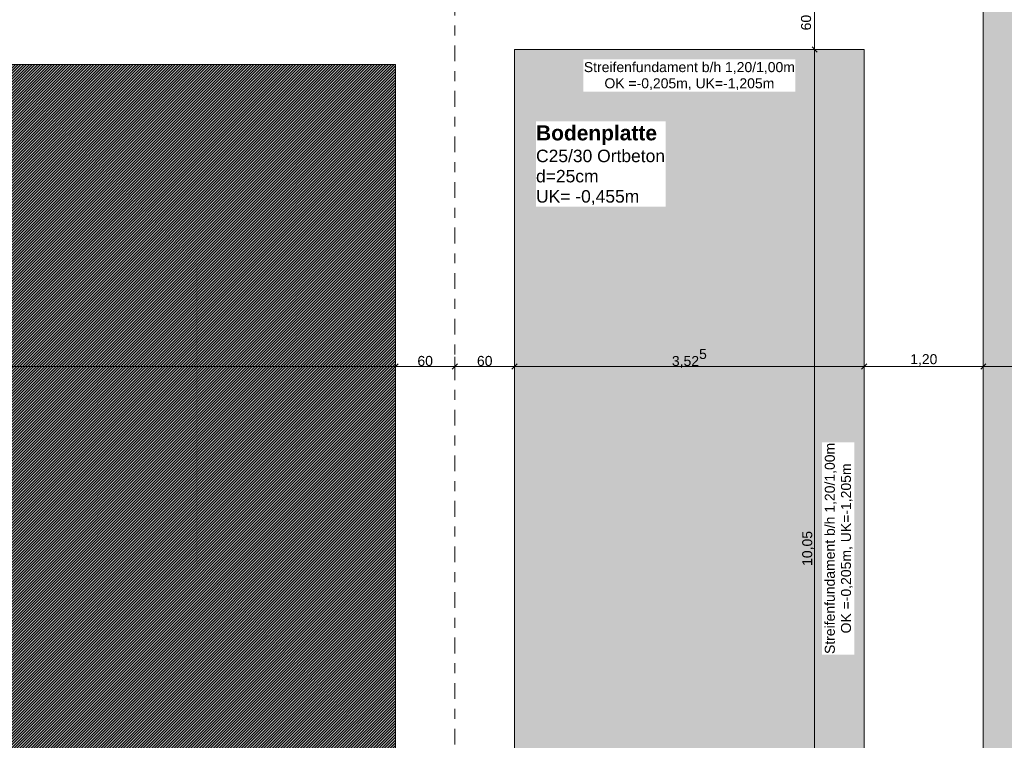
# Model space of a CAD drawing. Header units: metres. Extents: x -273 to 6, y -183 to 13.
# Tile 137 of 256: x -104 to -94, y -19 to -12. Entities that reach past the tile are written whole.
import ezdxf

# ---------------------------------------------------------------- set-up
doc = ezdxf.new("R2010")
doc.units = ezdxf.units.M
doc.header["$LTSCALE"] = 0.05
doc.header["$PDMODE"] = 1
doc.header["$PDSIZE"] = -2
doc.linetypes.add('Linienart-53', pattern=[5.291531, 3.175, -1.058062, 0.352704, -0.705764])
doc.layers.get('0').update_dxf_attribs({"lineweight": 25})
for name, color, linetype, lineweight, true_color in [('30 -32 Gründung- 2 Flachgründungen u. Bodenplatten', 7, 'Continuous', 9, 0xff6633), ('70 -72 Beschriftung- 1 Beschriftung allgemein', 7, 'Continuous', 9, 0xff6633), ('70 -76 Bemaßung- 2 Allgemein', 7, 'Continuous', 5, 0x6666cc)]:
    doc.layers.add(name, color=color, linetype=linetype, lineweight=lineweight, true_color=true_color)
doc.layers.add('70 -71 Achsen- 1 Gebäudeachsen', color=7, linetype='Linienart-53', lineweight=18)
doc.layers.add('Keine', color=7, linetype='Continuous', lineweight=9)
doc.styles.add('Arial', font='arial.ttf')
doc.styles.add('Arial (bold)', font='arialbd.ttf')
doc.dimstyles.new('k+k_klein', dxfattribs={"dimtxt": 0.100689, "dimasz": 0.05302, "dimexe": 0.05, "dimexo": 0.15, "dimgap": 0.005, "dimtad": 1, "dimdec": 3, "dimtxsty": 'Arial', "dimblk": 'VW_SLASH-2', "dimblk1": 'VW_SLASH-2', "dimblk2": 'VW_SLASH-2', "dimcen": 0, "dimdle": 0.025, "dimadec": 3, "dimazin": 0, "dimtfac": 0.75, "dimtdec": 3, "dimtix": 1, "dimtmove": 0, "dimatfit": 0, "dimldrblk": 'VW_FILLEDARROW', "dimfxl": 0.1, "dimfxlon": 1, "dimfrac": 2, "dimtolj": 1, "dimarcsym": 0})

# ---------------------------------------------------------------- blocks, each defined once
blk = doc.blocks.new('_Achsen (3D)')
at = {"layer": '70 -71 Achsen- 1 Gebäudeachsen', "transparency": 33554687}
blk.add_line((-99.421, 3.8), (-99.421, -46.172), dxfattribs=at)
blk = doc.blocks.new('_FU_2D LP5 (2D)')
at = {"layer": 'Keine', "linetype": 'Continuous', "lineweight": 0, "transparency": 33554511}
h = blk.add_hatch(color=43, dxfattribs=at)
h.paths.add_polyline_path([(-75.67109109, -30.59704198), (-73.67099996, -30.59704198), (-73.67099996, -35.19704198), (-74.57099996, -35.19704198), (-74.57099996, -38.67204198), (-73.89599996, -38.67204198), (-73.89599996, -39.34704198), (-67.52099996, -39.34704198), (-67.52099996, -38.34704198), (-65.32099996, -38.34704198), (-65.32099996, -39.34704198), (-59.27099996, -39.34704198), (-59.27099996, -38.34704198), (-57.07099996, -38.34704198), (-57.07099996, -39.34704198), (-50.67099996, -39.34704198), (-50.67099996, -28.29704198), (-56.92099996, -28.29704198), (-56.92099996, -32.44704198), (-59.42099996, -32.44704198), (-59.42099996, -28.29704198), (-65.17099996, -28.29704198), (-65.17099996, -32.44704198), (-67.67099996, -32.44704198), (-67.67099996, -28.29704198), (-73.57099996, -28.29704198), (-73.57099996, -29.29704198), (-75.77099996, -29.29704198), (-75.77099996, -27.09704198), (-74.77099996, -27.09704198), (-74.77099996, -24.04704198), (-75.77099996, -24.04704198), (-75.77099996, -21.84704198), (-74.77099996, -21.84704198), (-74.77099996, -20.54704198), (-75.67109109, -20.54704198), (-75.67109109, -10.69704198), (-75.42109109, -10.69704198), (-75.42109109, -9.44704198), (-81.42109109, -9.44704198), (-81.42109109, -13.94704198), (-84.42109109, -13.94704198), (-84.42109109, -6.44704198), (-81.95609109, -6.44704198), (-81.95609109, -3.29008264), (-84.69599996, -3.29008264), (-84.69599996, -0.54704198), (-88.07099996, -0.54704198), (-88.07099996, -2.44704198), (-89.37099996, -2.44704198), (-89.37099996, -0.54704198), (-89.57099996, -0.54704198), (-89.57099996, -2.89008719), (-92.77099996, -2.89008719), (-92.77099996, -0.54704198), (-93.72109109, -0.54704198), (-93.72109109, -8.09704198), (-92.67109109, -8.09704198), (-92.67109109, -6.44704198), (-89.67109109, -6.44704198), (-89.67109109, -13.94704198), (-92.67109109, -13.94704198), (-92.67109109, -9.29704198), (-98.82109109, -9.29704198), (-98.82109109, -11.09704198), (-94.09609109, -11.09704198), (-94.09609109, -23.54704198), (-98.82109109, -23.54704198), (-98.82109109, -34.09704198), (-75.67109109, -34.09704198)])
h.paths.add_polyline_path([(-89.17109109, -33.19704198), (-93.17109109, -33.19704198), (-93.17109109, -29.19704198), (-89.17109109, -29.19704198)])
h.paths.add_polyline_path([(-84.92109109, -29.19704198), (-80.92109109, -29.19704198), (-80.92109109, -33.19704198), (-84.92109109, -33.19704198)])
h.paths.add_polyline_path([(-85.12109109, -17.39704198), (-80.72109109, -17.39704198), (-80.72109109, -25.49704198), (-85.12109109, -25.49704198)])
h.paths.add_polyline_path([(-88.97109109, -25.49704198), (-93.37109109, -25.49704198), (-93.37109109, -17.39704198), (-88.97109109, -17.39704198)])
for points in [[(-98.82099996, -12.29704198), (-95.29599996, -12.29704198), (-95.29599996, -22.34704198), (-98.82099996, -22.34704198)], [(-159.62099996, -12.44704198), (-159.62099996, -39.34704198), (-154.37099996, -39.34704198), (-154.37099996, -37.69704198), (-150.87099996, -37.69704198), (-150.87099996, -39.34704198), (-146.77099996, -39.34704198), (-146.77099996, -37.69704198), (-143.27099996, -37.69704198), (-143.27099996, -39.34704198), (-139.17099996, -39.34704198), (-139.17099996, -37.69704198), (-135.67099996, -37.69704198), (-135.67099996, -39.34704198), (-131.57099996, -39.34704198), (-131.57099996, -37.69704198), (-128.07099996, -37.69704198), (-128.07099996, -39.34704198), (-123.97099996, -39.34704198), (-123.97099996, -37.69704198), (-120.47099996, -37.69704198), (-120.47099996, -39.34704198), (-116.37099996, -39.34704198), (-116.37099996, -37.69704198), (-112.87099996, -37.69704198), (-112.87099996, -39.34704198), (-108.77099996, -39.34704198), (-108.77099996, -37.69704198), (-105.27099996, -37.69704198), (-105.27099996, -39.34704198), (-100.02099996, -39.34704198), (-100.02099996, -12.44704198)]]:
    blk.add_hatch(color=43, dxfattribs=at).paths.add_polyline_path(points)
at = {"layer": 'Keine', "linetype": 'Continuous', "lineweight": 18, "transparency": 33554511}
h = blk.add_hatch(dxfattribs=at)
h.set_pattern_fill('Schraffur rosa', color=211, style=0, pattern_type=2)
h.set_pattern_definition([(45, (-163.679892, -17.715123), (0.0141421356, -0.0141421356), [])])
h.paths.add_polyline_path([(-159.62099996, -12.44704198), (-159.62099996, -39.34704198), (-154.37099996, -39.34704198), (-154.37099996, -37.69704198), (-150.87099996, -37.69704198), (-150.87099996, -39.34704198), (-146.77099996, -39.34704198), (-146.77099996, -37.69704198), (-143.27099996, -37.69704198), (-143.27099996, -39.34704198), (-139.17099996, -39.34704198), (-139.17099996, -37.69704198), (-135.67099996, -37.69704198), (-135.67099996, -39.34704198), (-131.57099996, -39.34704198), (-131.57099996, -37.69704198), (-128.07099996, -37.69704198), (-128.07099996, -39.34704198), (-123.97099996, -39.34704198), (-123.97099996, -37.69704198), (-120.47099996, -37.69704198), (-120.47099996, -39.34704198), (-116.37099996, -39.34704198), (-116.37099996, -37.69704198), (-112.87099996, -37.69704198), (-112.87099996, -39.34704198), (-108.77099996, -39.34704198), (-108.77099996, -37.69704198), (-105.27099996, -37.69704198), (-105.27099996, -39.34704198), (-100.02099996, -39.34704198), (-100.02099996, -12.44704198)])
at = {"layer": '30 -32 Gründung- 2 Flachgründungen u. Bodenplatten', "flags": 128}
blk.add_lwpolyline([(-159.62099996, -12.44704198), (-100.02099996, -12.44704198), (-100.02099996, -40.04704198), (-98.82099996, -40.04704198), (-98.82099996, -23.54704198), (-94.09599996, -23.54704198), (-94.09599996, -11.09704198), (-98.82099996, -11.09704198), (-98.82099996, -9.29704198), (-92.67099996, -9.29704198), (-92.67099996, -8.09704198), (-93.72099996, -8.09704198), (-93.72099996, 0.10991089), (-94.92099996, 0.10991089), (-94.92099996, -8.09704198), (-98.82099996, -8.09704198), (-98.82099996, -7.44704198), (-100.02099996, -7.44704198), (-100.02099996, -10.94704198), (-160.82099996, -10.94704198)], dxfattribs=at)
blk.add_lwpolyline([(-95.29599996, -22.34704198), (-98.82099996, -22.34704198), (-98.82099996, -12.29704198), (-95.29599996, -12.29704198)], close=True, dxfattribs=at)
at = {"layer": 'Keine', "flags": 128}
for points in [[(-84.69599996, -0.54704198), (-88.07099996, -0.54704198), (-88.07099996, -2.44704198), (-89.37099996, -2.44704198), (-89.37099996, -0.54704198), (-89.57099996, -0.54704198), (-89.57099996, -2.89008719), (-92.77099996, -2.89008719), (-92.77099996, -0.54704198), (-93.72109109, -0.54704198), (-93.72109109, -8.09704198), (-92.67109109, -8.09704198), (-92.67109109, -6.44704198), (-89.67109109, -6.44704198), (-89.67109109, -13.94704198), (-92.67109109, -13.94704198), (-92.67109109, -9.29704198), (-98.82109109, -9.29704198), (-98.82109109, -11.09704198), (-94.09609109, -11.09704198), (-94.09609109, -23.54704198), (-98.82109109, -23.54704198), (-98.82109109, -34.09704198), (-75.67109109, -34.09704198)], [(-135.67099996, -39.34704198), (-131.57099996, -39.34704198), (-131.57099996, -37.69704198), (-128.07099996, -37.69704198), (-128.07099996, -39.34704198), (-123.97099996, -39.34704198), (-123.97099996, -37.69704198), (-120.47099996, -37.69704198), (-120.47099996, -39.34704198), (-116.37099996, -39.34704198), (-116.37099996, -37.69704198), (-112.87099996, -37.69704198), (-112.87099996, -39.34704198), (-108.77099996, -39.34704198), (-108.77099996, -37.69704198), (-105.27099996, -37.69704198), (-105.27099996, -39.34704198), (-100.02099996, -39.34704198), (-100.02099996, -12.44704198), (-159.62099996, -12.44704198)], [(-135.67099996, -39.34704198), (-131.57099996, -39.34704198), (-131.57099996, -37.69704198), (-128.07099996, -37.69704198), (-128.07099996, -39.34704198), (-123.97099996, -39.34704198), (-123.97099996, -37.69704198), (-120.47099996, -37.69704198), (-120.47099996, -39.34704198), (-116.37099996, -39.34704198), (-116.37099996, -37.69704198), (-112.87099996, -37.69704198), (-112.87099996, -39.34704198), (-108.77099996, -39.34704198), (-108.77099996, -37.69704198), (-105.27099996, -37.69704198), (-105.27099996, -39.34704198), (-100.02099996, -39.34704198), (-100.02099996, -12.44704198), (-159.62099996, -12.44704198)]]:
    blk.add_lwpolyline(points, dxfattribs=at)
blk.add_lwpolyline([(-98.82099996, -12.29704198), (-95.29599996, -12.29704198), (-95.29599996, -22.34704198), (-98.82099996, -22.34704198)], close=True, dxfattribs=at)
blk = doc.blocks.new('Gruppe-2754')
at = {"color": 255}
blk.add_wipeout([(-98.1268, -12.7216), (-95.9902, -12.7216), (-95.9902, -12.397), (-98.1268, -12.397)], dxfattribs=at).dxf.layer = '70 -72 Beschriftung- 1 Beschriftung allgemein'
at = {"layer": '70 -72 Beschriftung- 1 Beschriftung allgemein', "insert": (-97.0585, -12.4241), "char_height": 0.100689, "attachment_point": 2, "line_spacing_factor": 0.970891, "style": 'Arial'}
blk.add_mtext('Streifenfundament b/h 1,20/1,00m\\POK =-0,205m, UK=-1,205m', dxfattribs=at)
blk = doc.blocks.new('Gruppe-2755')
at = {"color": 255}
blk.add_wipeout([(-95.396, -18.3903), (-95.396, -16.2538), (-95.7206, -16.2538), (-95.7206, -18.3903)], dxfattribs=at).dxf.layer = '70 -72 Beschriftung- 1 Beschriftung allgemein'
at = {"layer": '70 -72 Beschriftung- 1 Beschriftung allgemein', "insert": (-95.6935, -17.322), "char_height": 0.100689, "attachment_point": 2, "rotation": 90, "line_spacing_factor": 0.970891, "style": 'Arial'}
blk.add_mtext('Streifenfundament b/h 1,20/1,00m\\POK =-0,205m, UK=-1,205m', dxfattribs=at)
blk = doc.blocks.new('VW_SLASH-2')
at = {"color": 0, "linetype": 'ByBlock', "lineweight": -2, "transparency": 16777216}
blk.add_line((0.47, 0), (-1, 0), dxfattribs=at)
at = {"color": 0, "lineweight": 5, "transparency": 16777216, "flags": 128}
blk.add_lwpolyline([(0.5, 0.5), (-0.5, -0.5)], dxfattribs=at)
blk = doc.blocks.new('*D3563')
at = {"layer": '70 -76 Bemaßung- 2 Allgemein', "color": 0, "lineweight": -2}
for p, q in [((-95.796, -11.044), (-95.796, -10.991)), ((-95.696, -11.097), (-95.846, -11.097)), ((-95.796, -11.697), (-95.796, -11.097)), ((-95.696, -11.697), (-95.846, -11.697)), ((-95.796, -11.7501), (-95.796, -11.8031))]:
    blk.add_line(p, q, dxfattribs=at)
at = {"layer": 'Defpoints', "color": 0}
for p in [(-95.796, -11.097), (-94.096, -11.097), (-94.0961, -11.697)]:
    blk.add_point(p, dxfattribs=at)
at = {"layer": '70 -76 Bemaßung- 2 Allgemein', "color": 0, "lineweight": -2, "xscale": 0.05302001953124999, "yscale": 0.05302001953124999, "zscale": 0.05302001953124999}
for p, rotation in [((-95.796, -11.097), 270), ((-95.796, -11.697), 90)]:
    blk.add_blockref('VW_SLASH-2', p, dxfattribs=dict(at, rotation=rotation))
at = {"layer": '70 -76 Bemaßung- 2 Allgemein', "color": 0, "insert": (-95.882, -12.0263), "char_height": 0.10069, "attachment_point": 5, "rotation": 90, "style": 'Arial'}
blk.add_mtext('\\A1;60', dxfattribs=at)
blk = doc.blocks.new('VW_FILLEDARROW')
at = {"linetype": 'Continuous', "lineweight": 0, "transparency": 16777216}
blk.add_hatch(color=0, dxfattribs=at).paths.add_polyline_path([(-2.83, 0.76), (0, 0), (-2.83, -0.76)])
at = {"color": 0, "lineweight": 5, "transparency": 16777216, "flags": 128}
blk.add_lwpolyline([(-2.83, 0.76), (0, 0), (-2.83, -0.76)], close=True, dxfattribs=at)
blk = doc.blocks.new('*D3564')
at = {"layer": '70 -76 Bemaßung- 2 Allgemein', "color": 0, "lineweight": -2}
for p, q in [((-95.796, -11.644), (-95.796, -11.591)), ((-95.696, -11.697), (-95.846, -11.697)), ((-95.796, -12.297), (-95.796, -11.697)), ((-95.696, -12.297), (-95.846, -12.297)), ((-95.796, -12.3501), (-95.796, -12.4031))]:
    blk.add_line(p, q, dxfattribs=at)
at = {"layer": 'Defpoints', "color": 0}
for p in [(-95.796, -11.697), (-94.0961, -11.697), (-95.296, -12.297)]:
    blk.add_point(p, dxfattribs=at)
at = {"layer": '70 -76 Bemaßung- 2 Allgemein', "color": 0, "lineweight": -2, "xscale": 0.05302001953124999, "yscale": 0.05302001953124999, "zscale": 0.05302001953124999}
for p, rotation in [((-95.796, -11.697), 270), ((-95.796, -12.297), 90)]:
    blk.add_blockref('VW_SLASH-2', p, dxfattribs=dict(at, rotation=rotation))
at = {"layer": '70 -76 Bemaßung- 2 Allgemein', "color": 0, "insert": (-95.882, -11.393), "char_height": 0.10069, "attachment_point": 5, "rotation": 90, "style": 'Arial'}
blk.add_mtext('\\A1;60', dxfattribs=at)
blk = doc.blocks.new('*D3565')
at = {"layer": '70 -76 Bemaßung- 2 Allgemein', "color": 0, "lineweight": -2}
for p, q in [((-95.696, -12.297), (-95.846, -12.297)), ((-95.796, -22.294), (-95.796, -12.3501)), ((-95.696, -22.347), (-95.846, -22.347))]:
    blk.add_line(p, q, dxfattribs=at)
at = {"layer": 'Defpoints', "color": 0}
for p in [(-95.796, -12.297), (-95.296, -12.297), (-95.296, -22.347)]:
    blk.add_point(p, dxfattribs=at)
at = {"layer": '70 -76 Bemaßung- 2 Allgemein', "color": 0, "lineweight": -2, "xscale": 0.05302001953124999, "yscale": 0.05302001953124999, "zscale": 0.05302001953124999}
for p, rotation in [((-95.796, -12.297), 90), ((-95.796, -22.347), 270)]:
    blk.add_blockref('VW_SLASH-2', p, dxfattribs=dict(at, rotation=rotation))
at = {"layer": '70 -76 Bemaßung- 2 Allgemein', "color": 0, "insert": (-95.8615, -17.322), "char_height": 0.10069, "attachment_point": 5, "rotation": 90, "style": 'Arial'}
blk.add_mtext('\\A1;10,05', dxfattribs=at)
blk = doc.blocks.new('*D3721')
at = {"layer": '70 -76 Bemaßung- 2 Allgemein', "color": 0, "lineweight": -2}
for p, q in [((-159.621, -15.3907), (-159.621, -15.5407)), ((-100.021, -15.3907), (-100.021, -15.5407)), ((-100.074, -15.4907), (-159.568, -15.4907))]:
    blk.add_line(p, q, dxfattribs=at)
at = {"layer": 'Defpoints', "color": 0}
for p in [(-100.021, -14.6211), (-159.621, -15.0819), (-159.621, -15.4907)]:
    blk.add_point(p, dxfattribs=at)
at = {"layer": '70 -76 Bemaßung- 2 Allgemein', "color": 0, "lineweight": -2, "xscale": 0.05302001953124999, "yscale": 0.05302001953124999, "zscale": 0.05302001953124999, "rotation": 180}
blk.add_blockref('VW_SLASH-2', (-159.621, -15.4907), dxfattribs=at)
at = {"layer": '70 -76 Bemaßung- 2 Allgemein', "color": 0, "lineweight": -2, "xscale": 0.05302001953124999, "yscale": 0.05302001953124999, "zscale": 0.05302001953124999}
blk.add_blockref('VW_SLASH-2', (-100.021, -15.4907), dxfattribs=at)
at = {"layer": '70 -76 Bemaßung- 2 Allgemein', "color": 0, "insert": (-129.821, -15.4252), "char_height": 0.10069, "attachment_point": 5, "style": 'Arial'}
blk.add_mtext('\\A1;59,60', dxfattribs=at)
blk = doc.blocks.new('*D3722')
at = {"layer": '70 -76 Bemaßung- 2 Allgemein', "color": 0, "lineweight": -2}
for p, q in [((-100.021, -15.3907), (-100.021, -15.5407)), ((-99.421, -15.3907), (-99.421, -15.5407)), ((-99.474, -15.4907), (-99.968, -15.4907))]:
    blk.add_line(p, q, dxfattribs=at)
at = {"layer": 'Defpoints', "color": 0}
for p in [(-100.021, -14.6211), (-99.421, -14.6211), (-100.021, -15.4907)]:
    blk.add_point(p, dxfattribs=at)
at = {"layer": '70 -76 Bemaßung- 2 Allgemein', "color": 0, "lineweight": -2, "xscale": 0.05302001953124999, "yscale": 0.05302001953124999, "zscale": 0.05302001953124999, "rotation": 180}
blk.add_blockref('VW_SLASH-2', (-100.021, -15.4907), dxfattribs=at)
at = {"layer": '70 -76 Bemaßung- 2 Allgemein', "color": 0, "lineweight": -2, "xscale": 0.05302001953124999, "yscale": 0.05302001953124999, "zscale": 0.05302001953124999}
blk.add_blockref('VW_SLASH-2', (-99.421, -15.4907), dxfattribs=at)
at = {"layer": '70 -76 Bemaßung- 2 Allgemein', "color": 0, "insert": (-99.721, -15.4343), "char_height": 0.10069, "attachment_point": 5, "style": 'Arial'}
blk.add_mtext('\\A1;60', dxfattribs=at)
blk = doc.blocks.new('*D3723')
at = {"layer": '70 -76 Bemaßung- 2 Allgemein', "color": 0, "lineweight": -2}
for p, q in [((-99.421, -15.3907), (-99.421, -15.5407)), ((-98.821, -15.3907), (-98.821, -15.5407)), ((-98.874, -15.4907), (-99.368, -15.4907))]:
    blk.add_line(p, q, dxfattribs=at)
at = {"layer": 'Defpoints', "color": 0}
for p in [(-99.421, -14.6211), (-98.821, -14.6211), (-99.421, -15.4907)]:
    blk.add_point(p, dxfattribs=at)
at = {"layer": '70 -76 Bemaßung- 2 Allgemein', "color": 0, "lineweight": -2, "xscale": 0.05302001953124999, "yscale": 0.05302001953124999, "zscale": 0.05302001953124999, "rotation": 180}
blk.add_blockref('VW_SLASH-2', (-99.421, -15.4907), dxfattribs=at)
at = {"layer": '70 -76 Bemaßung- 2 Allgemein', "color": 0, "lineweight": -2, "xscale": 0.05302001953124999, "yscale": 0.05302001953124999, "zscale": 0.05302001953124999}
blk.add_blockref('VW_SLASH-2', (-98.821, -15.4907), dxfattribs=at)
at = {"layer": '70 -76 Bemaßung- 2 Allgemein', "color": 0, "insert": (-99.121, -15.4343), "char_height": 0.10069, "attachment_point": 5, "style": 'Arial'}
blk.add_mtext('\\A1;60', dxfattribs=at)
blk = doc.blocks.new('*D3724')
at = {"layer": '70 -76 Bemaßung- 2 Allgemein', "color": 0, "lineweight": -2}
for p, q in [((-98.821, -15.3907), (-98.821, -15.5407)), ((-95.296, -15.3907), (-95.296, -15.5407)), ((-95.349, -15.4907), (-98.768, -15.4907))]:
    blk.add_line(p, q, dxfattribs=at)
at = {"layer": 'Defpoints', "color": 0}
for p in [(-95.296, -13.947), (-98.821, -14.6211), (-98.821, -15.4907)]:
    blk.add_point(p, dxfattribs=at)
at = {"layer": '70 -76 Bemaßung- 2 Allgemein', "color": 0, "lineweight": -2, "xscale": 0.05302001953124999, "yscale": 0.05302001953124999, "zscale": 0.05302001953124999, "rotation": 180}
blk.add_blockref('VW_SLASH-2', (-98.821, -15.4907), dxfattribs=at)
at = {"layer": '70 -76 Bemaßung- 2 Allgemein', "color": 0, "lineweight": -2, "xscale": 0.05302001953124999, "yscale": 0.05302001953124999, "zscale": 0.05302001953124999}
blk.add_blockref('VW_SLASH-2', (-95.296, -15.4907), dxfattribs=at)
at = {"layer": '70 -76 Bemaßung- 2 Allgemein', "color": 0, "insert": (-97.0585, -15.4085), "char_height": 0.100689, "attachment_point": 5, "style": 'Arial'}
blk.add_mtext('\\A1;3,52\\S5^ ;', dxfattribs=at)
blk = doc.blocks.new('*D3725')
at = {"layer": '70 -76 Bemaßung- 2 Allgemein', "color": 0, "lineweight": -2}
for p, q in [((-95.296, -15.3907), (-95.296, -15.5407)), ((-94.096, -15.3907), (-94.096, -15.5407)), ((-94.149, -15.4907), (-95.243, -15.4907))]:
    blk.add_line(p, q, dxfattribs=at)
at = {"layer": 'Defpoints', "color": 0}
for p in [(-95.296, -13.947), (-94.096, -13.947), (-95.296, -15.4907)]:
    blk.add_point(p, dxfattribs=at)
at = {"layer": '70 -76 Bemaßung- 2 Allgemein', "color": 0, "lineweight": -2, "xscale": 0.05302001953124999, "yscale": 0.05302001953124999, "zscale": 0.05302001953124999, "rotation": 180}
blk.add_blockref('VW_SLASH-2', (-95.296, -15.4907), dxfattribs=at)
at = {"layer": '70 -76 Bemaßung- 2 Allgemein', "color": 0, "lineweight": -2, "xscale": 0.05302001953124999, "yscale": 0.05302001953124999, "zscale": 0.05302001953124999}
blk.add_blockref('VW_SLASH-2', (-94.096, -15.4907), dxfattribs=at)
at = {"layer": '70 -76 Bemaßung- 2 Allgemein', "color": 0, "insert": (-94.696, -15.4252), "char_height": 0.10069, "attachment_point": 5, "style": 'Arial'}
blk.add_mtext('\\A1;1,20', dxfattribs=at)
blk = doc.blocks.new('*D3726')
at = {"layer": '70 -76 Bemaßung- 2 Allgemein', "color": 0, "lineweight": -2}
for p, q in [((-94.096, -15.3907), (-94.096, -15.5407)), ((-92.671, -15.3907), (-92.671, -15.5407)), ((-92.724, -15.4907), (-94.043, -15.4907))]:
    blk.add_line(p, q, dxfattribs=at)
at = {"layer": 'Defpoints', "color": 0}
for p in [(-94.096, -13.947), (-92.671, -13.947), (-94.096, -15.4907)]:
    blk.add_point(p, dxfattribs=at)
at = {"layer": '70 -76 Bemaßung- 2 Allgemein', "color": 0, "lineweight": -2, "xscale": 0.05302001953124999, "yscale": 0.05302001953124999, "zscale": 0.05302001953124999, "rotation": 180}
blk.add_blockref('VW_SLASH-2', (-94.096, -15.4907), dxfattribs=at)
at = {"layer": '70 -76 Bemaßung- 2 Allgemein', "color": 0, "lineweight": -2, "xscale": 0.05302001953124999, "yscale": 0.05302001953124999, "zscale": 0.05302001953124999}
blk.add_blockref('VW_SLASH-2', (-92.671, -15.4907), dxfattribs=at)
at = {"layer": '70 -76 Bemaßung- 2 Allgemein', "color": 0, "insert": (-93.3835, -15.4085), "char_height": 0.100689, "attachment_point": 5, "style": 'Arial'}
blk.add_mtext('\\A1;1,42\\S5^ ;', dxfattribs=at)
blk = doc.blocks.new('Gruppe-2809')
at = {"layer": '70 -76 Bemaßung- 2 Allgemein'}
for base, p1, p2, picture, middle in [((-95.79599996, -11.09704198), (-94.09609109, -11.69704198), (-94.09599996, -11.09704198), '*D3563', (-95.88196246, -12.02626212)), ((-95.79599996, -11.69704198), (-95.29599996, -12.29704198), (-94.09609109, -11.69704198), '*D3564', (-95.88196246, -11.39299381))]:
    dim = blk.add_linear_dim(base=base, p1=p1, p2=p2, angle=270, text='60', dimstyle='k+k_klein', override={"dimtxt": 0.100689, "dimgap": 0.005, "dimdec": 8, "dimpost": '<>', "dimtxsty": 'Arial', "dimtix": 0, "dimtmove": 2}, dxfattribs=at)
    dim.commit()
    dim.dimension.update_dxf_attribs({"geometry": picture, "text_midpoint": middle, "dimtype": 160})
dim = blk.add_linear_dim(base=(-95.79599996, -12.29704198), p1=(-95.29599996, -22.34704198), p2=(-95.29599996, -12.29704198), angle=270, text='10,05', dimstyle='k+k_klein', override={"dimtxt": 0.100689, "dimgap": 0.005, "dimdec": 8, "dimpost": '<>', "dimtxsty": 'Arial', "dimtmove": 2}, dxfattribs=at)
dim.commit()
dim.dimension.update_dxf_attribs({"geometry": '*D3565', "text_midpoint": (-95.8614635, -17.32204198)})
blk = doc.blocks.new('Gruppe-2819')
at = {"layer": '70 -76 Bemaßung- 2 Allgemein'}
for base, p1, p2, text, picture, middle in [((-98.82099996, -15.49065186), (-95.29599996, -13.94704198), (-98.82099996, -14.62112733), '3,52\\S5^ ;', '*D3724', (-97.05849996, -15.40845723)), ((-95.29599996, -15.49065186), (-94.09599996, -13.94704198), (-95.29599996, -13.94704198), '1,20', '*D3725', (-94.69599996, -15.42518832)), ((-94.09599996, -15.49065186), (-92.67099996, -13.94704198), (-94.09599996, -13.94704198), '1,42\\S5^ ;', '*D3726', (-93.38349996, -15.40845723)), ((-159.62099996, -15.49065186), (-100.02099996, -14.62112733), (-159.62099996, -15.0819391), '59,60', '*D3721', (-129.82099996, -15.42518832)), ((-100.02099996, -15.49065186), (-99.42099996, -14.62112733), (-100.02099996, -14.62112733), '60', '*D3722', (-99.72099996, -15.4342503)), ((-99.42099996, -15.49065186), (-98.82099996, -14.62112733), (-99.42099996, -14.62112733), '60', '*D3723', (-99.12099996, -15.4342503))]:
    dim = blk.add_linear_dim(base=base, p1=p1, p2=p2, text=text, dimstyle='k+k_klein', override={"dimtxt": 0.100689, "dimgap": 0.005, "dimdec": 8, "dimpost": '<>', "dimtxsty": 'Arial', "dimtmove": 2}, dxfattribs=at)
    dim.commit()
    dim.dimension.update_dxf_attribs({"geometry": picture, "text_midpoint": middle})
blk = doc.blocks.new('_FU_2D Bemaßung_ Beschriftung (3D)')
at = {"layer": '70 -72 Beschriftung- 1 Beschriftung allgemein', "color": 7}
for name in ['Gruppe-2754', 'Gruppe-2755']:
    blk.add_blockref(name, (0, 0), dxfattribs=at)
at = {"color": 255}
blk.add_wipeout([(-98.60383434, -13.87915417), (-97.29616566, -13.87915417), (-97.29616566, -13.02084583), (-98.60383434, -13.02084583)], dxfattribs=at).dxf.layer = '70 -72 Beschriftung- 1 Beschriftung allgemein'
at = {"layer": '70 -76 Bemaßung- 2 Allgemein'}
for name in ['Gruppe-2809', 'Gruppe-2819']:
    blk.add_blockref(name, (0, 0), dxfattribs=at)
at = {"layer": '70 -72 Beschriftung- 1 Beschriftung allgemein', "insert": (-98.60383434, -13.06137118), "char_height": 0.1510329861, "attachment_point": 1, "line_spacing_factor": 0.970891, "style": 'Arial (bold)'}
blk.add_mtext('Bodenplatte{\\fArial|b0|i0|c0|p0;\\P}{\\fArial|b0|i0|c0|p0;\\H0.8333x;C25/30 Ortbeton\\Pd=25cm\\PUK= -0,455m}', dxfattribs=at)

msp = doc.modelspace()

# ---------------------------------------------------------------- block references
at = {"layer": 'Keine', "color": 1}
msp.add_blockref('_Achsen (3D)', (0, 0), dxfattribs=at)

# ---------------------------------------------------------------- next in the draw order: block references
msp.add_blockref('_FU_2D LP5 (2D)', (0, 0), dxfattribs=at)

# ---------------------------------------------------------------- next in the draw order: block references
msp.add_blockref('_FU_2D Bemaßung_ Beschriftung (3D)', (0, 0), dxfattribs=at)

doc.saveas('drawing.dxf')
